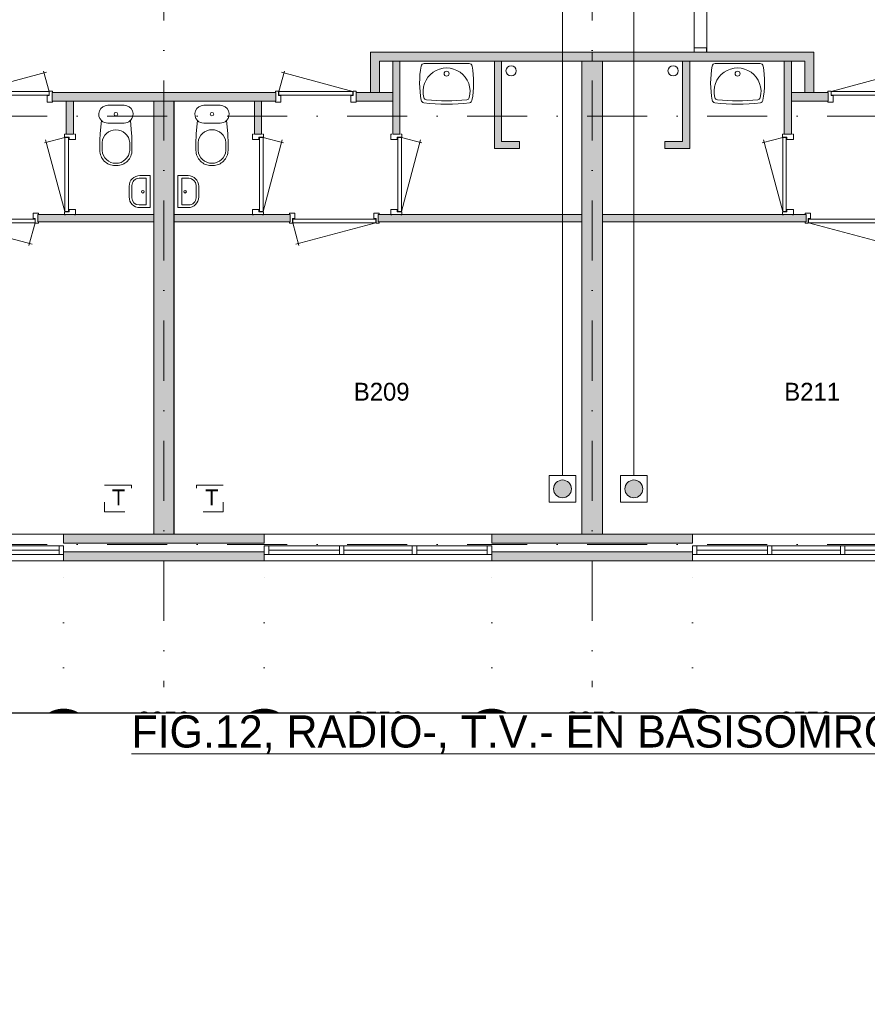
# Model space of a CAD drawing. Header units: millimetres. Extents: x 0 to 84100, y 0 to 59400.
# Tile 3 of 39: x 17052 to 26555, y 5923 to 16955. Entities that reach past the tile are written whole.
import ezdxf
from ezdxf.enums import TextEntityAlignment as Align
from ezdxf.xclip import XClip

# ---------------------------------------------------------------- set-up
doc = ezdxf.new("R2010")
doc.units = ezdxf.units.MM
doc.header["$PDMODE"] = 3
doc.header["$PDSIZE"] = 1
for name, pattern in [('DGN1', [504.6, 0, -504.6]), ('DGN2', [672.8, 336.4, -336.4]), ('DGN4', [1345.6, 672.8, -336.4, 0, -336.4])]:
    doc.linetypes.add(name, pattern=pattern)
for name, color, linetype in [('16', 7, 'Continuous'), ('17', 7, 'Continuous'), ('29', 7, 'Continuous'), ('30', 7, 'Continuous'), ('31', 7, 'Continuous'), ('32', 7, 'Continuous'), ('33', 7, 'Continuous'), ('40', 7, 'Continuous'), ('48', 7, 'Continuous'), ('56', 7, 'Continuous'), ('58', 7, 'Continuous'), ('62', 7, 'Continuous'), ('KADER', 7, 'Continuous'), ('SYMBOLEN', 7, 'Continuous'), ('TRAP', 7, 'Continuous')]:
    doc.layers.add(name, color=color, linetype=linetype)
doc.styles.add('dgn001', font='dgn001.shx')
doc.styles.add('dgn003', font='dgn003.shx')
doc.styles.get("Standard").update_dxf_attribs({"font": 'arial.ttf'})
doc.dimstyles.get("Standard").update_dxf_attribs({"dimtxt": 0.18, "dimasz": 0.18, "dimexe": 0.18, "dimexo": 0.0625, "dimgap": 0.09, "dimtad": 0, "dimtih": 1, "dimtoh": 1, "dimdec": 4, "dimzin": 0, "dimdsep": 46, "dimtxsty": 'Standard', "dimcen": 0.09, "dimadec": 0, "dimazin": 0, "dimtfac": 1, "dimtdec": 4, "dimtofl": 0, "dimtmove": 0, "dimatfit": 3, "dimfxl": 1, "dimtolj": 1, "dimtzin": 0, "dimarcsym": 0})

# ---------------------------------------------------------------- blocks, each defined once
blk = doc.blocks.new('AnonymousCell28')
at = {"layer": 'TRAP', "color": 1, "linetype": 'DGN2', "lineweight": 0, "flags": 128}
blk.add_lwpolyline([(150, 139), (-150, 139), (-150, -161), (150, -161), (150, 139)], dxfattribs=at)
at = {"layer": 'TRAP', "color": 1, "linetype": 'DGN2', "lineweight": 0, "style": 'dgn001'}
blk.add_text('T', height=180, dxfattribs=at).set_placement((-52, -90))
blk = doc.blocks.new('EAD014')
at = {"layer": '29'}
h = blk.add_hatch(color=3, dxfattribs=at)
edge = h.paths.add_edge_path()
edge.add_arc((0, 0), 100, 0, 360)
at = {"layer": '29', "color": 3, "linetype": 'Continuous', "lineweight": 0}
blk.add_circle((0, 0), 100, dxfattribs=at)
blk = doc.blocks.new('AnonymousCell29')
at = {"layer": '29', "color": 1, "linetype": 'Continuous', "lineweight": 0, "flags": 128}
blk.add_lwpolyline([(240, -184), (240, 116), (-60, 116), (-60, -184), (240, -184)], dxfattribs=at)
at = {"color": 1, "linetype": 'Continuous', "lineweight": 0}
blk.add_blockref('EAD014', (90, -34), dxfattribs=at)
blk = doc.blocks.new('EAD015')
at = {"layer": '29'}
h = blk.add_hatch(color=3, dxfattribs=at)
edge = h.paths.add_edge_path()
edge.add_arc((0, 0), 100, 0, 360)
at = {"layer": '29', "color": 3, "linetype": 'Continuous', "lineweight": 0}
blk.add_circle((0, 0), 100, dxfattribs=at)
blk = doc.blocks.new('AnonymousCell30')
at = {"layer": '29', "color": 1, "linetype": 'Continuous', "lineweight": 0, "flags": 128}
blk.add_lwpolyline([(-240, -184), (-240, 116), (60, 116), (60, -184), (-240, -184)], dxfattribs=at)
at = {"color": 1, "linetype": 'Continuous', "lineweight": 0}
blk.add_blockref('EAD015', (-90, -34), dxfattribs=at)
blk = doc.blocks.new('AnonymousCell38')
at = {"layer": 'TRAP', "color": 1, "linetype": 'DGN2', "lineweight": 0, "flags": 128}
blk.add_lwpolyline([(-150, 139), (150, 139), (150, -161), (-150, -161), (-150, 139)], dxfattribs=at)
at = {"layer": 'TRAP', "color": 1, "linetype": 'DGN2', "lineweight": 0, "style": 'dgn001'}
blk.add_text('T', height=180, dxfattribs=at).set_placement((-68.01, -90))
blk = doc.blocks.new('CLOS022')
at = {"layer": '40', "color": 7, "linetype": 'Continuous', "lineweight": 0}
for p, q in [((-92, -220), (92, -220)), ((-155, -528), (-155, -436)), ((155, -528), (155, -436)), ((-1, -670), (1, -670))]:
    blk.add_line(p, q, dxfattribs=at)
at = {"layer": '40', "color": 7, "linetype": 'Continuous', "lineweight": 0, "flags": 128}
for points in [[(-176, -338), (-162, -192), (-162, -192, -0.674333), (-92, -20), (-92, -20), (92, -20), (92, -20, -0.674333), (162, -192), (162, -192), (176, -338), (176, -338, -0.023285), (180, -431), (180, -431), (180, -525), (180, -525, -0.414214), (10, -695), (10, -695), (-10, -695), (-10, -695, -0.414214), (-180, -525), (-180, -525), (-180, -431), (-180, -431, -0.023285), (-176, -338)], [(-155, -437, -0.917514), (155, -437)], [(155, -528, -0.917521), (-155, -528)]]:
    blk.add_lwpolyline(points, format="xyb", dxfattribs=at)
at = {"layer": '40', "color": 7, "linetype": 'Continuous', "lineweight": 0}
blk.add_circle((0, -120), 20, dxfattribs=at)
for centre, start, end in [((-92, -120), 225.9727, 270), ((92, -120), 270, 314.0273)]:
    blk.add_arc(centre, 100, start, end, dxfattribs=at)
blk = doc.blocks.new('FT012')
at = {"layer": '40', "color": 7, "linetype": 'Continuous', "lineweight": 0}
for p, q in [((-135, 180), (-20, 180)), ((-65, 149), (-65, -149)), ((-20, 180), (-20, -180)), ((-65, -149), (-144, -149))]:
    blk.add_line(p, q, dxfattribs=at)
at = {"layer": '40', "color": 7, "linetype": 'Continuous', "lineweight": 0, "flags": 128}
for points in [[(-255, 60, -0.414214), (-135, 180)], [(-224, 69, -0.414214), (-144, 149)]]:
    blk.add_lwpolyline(points, format="xyb", dxfattribs=at)
for points in [[(-144, 149), (-65, 149)], [(-255, -60), (-255, 60)], [(-224, -69), (-224, 69)], [(-20, -180), (-135, -180)]]:
    blk.add_lwpolyline(points, dxfattribs=at)
at = {"layer": '40', "color": 7, "linetype": 'Continuous', "lineweight": 0}
blk.add_circle((-101, -1), 15.1, dxfattribs=at)
for centre, radius in [((-135, -60), 120), ((-144, -69), 80)]:
    blk.add_arc(centre, radius, 180, 270, dxfattribs=at)
blk = doc.blocks.new('930L092')
at = {"layer": '33', "color": 1, "linetype": 'Continuous', "lineweight": 0}
for p, q in [((38, -98), (936.31, -338.7)), ((968, -98), (899.56, -353.44))]:
    blk.add_line(p, q, dxfattribs=at)
at = {"layer": '33', "color": 92, "linetype": 'Continuous', "lineweight": 13, "true_color": 0x00e100, "flags": 128}
for points in [[(0, -90), (0, -101), (35, -101), (35, -51), (60, -51), (60, 11), (0, 11), (0, 0)], [(1006, -90), (1006, -101), (971, -101), (971, -51), (946, -51), (946, 11), (1006, 11), (1006, 0)]]:
    blk.add_lwpolyline(points, dxfattribs=at)
at = {"layer": '33', "color": 2, "linetype": 'Continuous', "lineweight": 13, "true_color": 0xf0f000, "flags": 128}
blk.add_lwpolyline([(968, -98), (38, -98), (38, -58), (968, -58), (968, -98)], dxfattribs=at)
blk = doc.blocks.new('830R107')
at = {"layer": '33', "color": 1, "linetype": 'Continuous', "lineweight": 0}
for p, q in [((-108, -38), (-336.87, -99.32)), ((-108, -868), (-322.82, -66.28))]:
    blk.add_line(p, q, dxfattribs=at)
at = {"layer": '33', "color": 92, "linetype": 'Continuous', "lineweight": 13, "true_color": 0x00e100, "flags": 128}
for points in [[(-100, 0), (-111, 0), (-111, -35), (-61, -35), (-61, -60), (11, -60), (11, 0), (0, 0)], [(-100, -906), (-111, -906), (-111, -871), (-61, -871), (-61, -846), (11, -846), (11, -906), (0, -906)]]:
    blk.add_lwpolyline(points, dxfattribs=at)
at = {"layer": '33', "color": 2, "linetype": 'Continuous', "lineweight": 13, "true_color": 0xf0f000, "flags": 128}
blk.add_lwpolyline([(-108, -868), (-108, -38), (-68, -38), (-68, -868), (-108, -868)], dxfattribs=at)
blk = doc.blocks.new('830R108')
at = {"layer": '33', "color": 1, "linetype": 'Continuous', "lineweight": 0}
for p, q in [((-38, 108), (-99.32, 336.87)), ((-868, 108), (-66.28, 322.82))]:
    blk.add_line(p, q, dxfattribs=at)
at = {"layer": '33', "color": 92, "linetype": 'Continuous', "lineweight": 13, "true_color": 0x00e100, "flags": 128}
for points in [[(-906, 100), (-906, 111), (-871, 111), (-871, 61), (-846, 61), (-846, -11), (-906, -11), (-906, 0)], [(0, 100), (0, 111), (-35, 111), (-35, 61), (-60, 61), (-60, -11), (0, -11), (0, 0)]]:
    blk.add_lwpolyline(points, dxfattribs=at)
at = {"layer": '33', "color": 2, "linetype": 'Continuous', "lineweight": 13, "true_color": 0xf0f000, "flags": 128}
blk.add_lwpolyline([(-868, 108), (-38, 108), (-38, 68), (-868, 68), (-868, 108)], dxfattribs=at)
blk = doc.blocks.new('830R109')
at = {"layer": '33', "color": 1, "linetype": 'Continuous', "lineweight": 0}
for p, q in [((108, -38), (336.87, -99.32)), ((108, -868), (322.82, -66.28))]:
    blk.add_line(p, q, dxfattribs=at)
at = {"layer": '33', "color": 92, "linetype": 'Continuous', "lineweight": 13, "true_color": 0x00e100, "flags": 128}
for points in [[(100, 0), (111, 0), (111, -35), (61, -35), (61, -60), (-11, -60), (-11, 0), (0, 0)], [(100, -906), (111, -906), (111, -871), (61, -871), (61, -846), (-11, -846), (-11, -906), (0, -906)]]:
    blk.add_lwpolyline(points, dxfattribs=at)
at = {"layer": '33', "color": 2, "linetype": 'Continuous', "lineweight": 13, "true_color": 0xf0f000, "flags": 128}
blk.add_lwpolyline([(108, -868), (108, -38), (68, -38), (68, -868), (108, -868)], dxfattribs=at)
blk = doc.blocks.new('930L093')
at = {"layer": '33', "color": 1, "linetype": 'Continuous', "lineweight": 0}
for p, q in [((-968, -98), (-899.56, -353.44)), ((-38, -98), (-936.31, -338.7))]:
    blk.add_line(p, q, dxfattribs=at)
at = {"layer": '33', "color": 92, "linetype": 'Continuous', "lineweight": 13, "true_color": 0x00e100, "flags": 128}
for points in [[(-1006, -90), (-1006, -101), (-971, -101), (-971, -51), (-946, -51), (-946, 11), (-1006, 11), (-1006, 0)], [(0, -90), (0, -101), (-35, -101), (-35, -51), (-60, -51), (-60, 11), (0, 11), (0, 0)]]:
    blk.add_lwpolyline(points, dxfattribs=at)
at = {"layer": '33', "color": 2, "linetype": 'Continuous', "lineweight": 13, "true_color": 0xf0f000, "flags": 128}
blk.add_lwpolyline([(-968, -98), (-38, -98), (-38, -58), (-968, -58), (-968, -98)], dxfattribs=at)
blk = doc.blocks.new('830R1010')
at = {"layer": '33', "color": 1, "linetype": 'Continuous', "lineweight": 0}
for p, q in [((108, -38), (336.87, -99.32)), ((108, -868), (322.82, -66.28))]:
    blk.add_line(p, q, dxfattribs=at)
at = {"layer": '33', "color": 92, "linetype": 'Continuous', "lineweight": 13, "true_color": 0x00e100, "flags": 128}
for points in [[(100, 0), (111, 0), (111, -35), (61, -35), (61, -60), (-11, -60), (-11, 0), (0, 0)], [(100, -906), (111, -906), (111, -871), (61, -871), (61, -846), (-11, -846), (-11, -906), (0, -906)]]:
    blk.add_lwpolyline(points, dxfattribs=at)
at = {"layer": '33', "color": 2, "linetype": 'Continuous', "lineweight": 13, "true_color": 0xf0f000, "flags": 128}
blk.add_lwpolyline([(108, -868), (108, -38), (68, -38), (68, -868), (108, -868)], dxfattribs=at)
blk = doc.blocks.new('CLOS023')
at = {"layer": '40', "color": 7, "linetype": 'Continuous', "lineweight": 0}
for p, q in [((92, -220), (-93, -220)), ((-155, -528), (-155, -436)), ((155, -528), (155, -436)), ((1, -670), (-1, -670))]:
    blk.add_line(p, q, dxfattribs=at)
at = {"layer": '40', "color": 7, "linetype": 'Continuous', "lineweight": 0, "flags": 128}
for points in [[(176, -338), (162, -192), (162, -192, 0.674333), (92, -20), (92, -20), (-93, -20), (-93, -20, 0.674333), (-162, -192), (-162, -192), (-176, -338), (-176, -338, 0.023285), (-180, -431), (-180, -431), (-180, -525), (-180, -525, 0.414214), (-10, -695), (-10, -695), (10, -695), (10, -695, 0.414214), (180, -525), (180, -525), (180, -431), (180, -431, 0.023285), (176, -338)], [(-93, -220, -0.194504), (-162, -192)], [(162, -192, -0.194504), (92, -220)]]:
    blk.add_lwpolyline(points, format="xyb", dxfattribs=at)
at = {"layer": '40', "color": 7, "linetype": 'Continuous', "lineweight": 0}
blk.add_circle((0, -120), 20, dxfattribs=at)
for centre, start, end in [((0, -450), 4.9264, 175.0736), ((0, -514), 184.9259, 355.0741)]:
    blk.add_arc(centre, 156, start, end, dxfattribs=at)
blk = doc.blocks.new('FT013')
at = {"layer": '40', "color": 7, "linetype": 'Continuous', "lineweight": 0}
for p, q in [((135, 180), (20, 180)), ((20, 180), (20, -180)), ((65, 149), (65, -149)), ((65, -149), (144, -149))]:
    blk.add_line(p, q, dxfattribs=at)
at = {"layer": '40', "color": 7, "linetype": 'Continuous', "lineweight": 0, "flags": 128}
for points in [[(144, 149), (65, 149)], [(224, -69), (224, 69)], [(255, -60), (255, 60)], [(20, -180), (135, -180)]]:
    blk.add_lwpolyline(points, dxfattribs=at)
for points in [[(255, -60, -0.414214), (135, -180)], [(224, -69, -0.414214), (144, -149)]]:
    blk.add_lwpolyline(points, format="xyb", dxfattribs=at)
at = {"layer": '40', "color": 7, "linetype": 'Continuous', "lineweight": 0}
blk.add_circle((101, -1), 15.1, dxfattribs=at)
for centre, radius in [((135, 60), 120), ((144, 69), 80)]:
    blk.add_arc(centre, radius, 0, 90, dxfattribs=at)
blk = doc.blocks.new('WT013')
at = {"layer": '40', "color": 7, "linetype": 'Continuous', "lineweight": 0}
blk.add_line((253, -20), (-253, -20), dxfattribs=at)
at = {"layer": '40', "color": 7, "linetype": 'Continuous', "lineweight": 0, "flags": 128}
for points in [[(-284, -432, -0.090801), (-286, -47)], [(-286, -47, -0.363957), (-253, -20)], [(-254, -401, -1.30637), (254, -401)], [(253, -20, -0.363957), (286, -47)], [(286, -47, -0.090801), (284, -432)], [(-256, -459, -0.328769), (-284, -432)], [(-226, -425, -0.309671), (-254, -401)], [(226, -425, -0.052773), (-226, -425)], [(254, -401, -0.309671), (226, -425)], [(284, -432, -0.328769), (256, -459)], [(256, -459, -0.059915), (-256, -459)]]:
    blk.add_lwpolyline(points, format="xyb", dxfattribs=at)
at = {"layer": '40', "color": 7, "linetype": 'Continuous', "lineweight": 0}
blk.add_circle((0, -133), 28.1, dxfattribs=at)
blk = doc.blocks.new('830R1011')
at = {"layer": '33', "color": 1, "linetype": 'Continuous', "lineweight": 0}
for p, q in [((38, 108), (99.32, 336.87)), ((868, 108), (66.28, 322.82))]:
    blk.add_line(p, q, dxfattribs=at)
at = {"layer": '33', "color": 92, "linetype": 'Continuous', "lineweight": 13, "true_color": 0x00e100, "flags": 128}
for points in [[(0, 100), (0, 111), (35, 111), (35, 61), (60, 61), (60, -11), (0, -11), (0, 0)], [(906, 100), (906, 111), (871, 111), (871, 61), (846, 61), (846, -11), (906, -11), (906, 0)]]:
    blk.add_lwpolyline(points, dxfattribs=at)
at = {"layer": '33', "color": 2, "linetype": 'Continuous', "lineweight": 13, "true_color": 0xf0f000, "flags": 128}
blk.add_lwpolyline([(868, 108), (38, 108), (38, 68), (868, 68), (868, 108)], dxfattribs=at)
blk = doc.blocks.new('830R1012')
at = {"layer": '33', "color": 1, "linetype": 'Continuous', "lineweight": 0}
for p, q in [((-108, -38), (-336.87, -99.32)), ((-108, -868), (-322.82, -66.28))]:
    blk.add_line(p, q, dxfattribs=at)
at = {"layer": '33', "color": 92, "linetype": 'Continuous', "lineweight": 13, "true_color": 0x00e100, "flags": 128}
for points in [[(-100, 0), (-111, 0), (-111, -35), (-61, -35), (-61, -60), (11, -60), (11, 0), (0, 0)], [(-100, -906), (-111, -906), (-111, -871), (-61, -871), (-61, -846), (11, -846), (11, -906), (0, -906)]]:
    blk.add_lwpolyline(points, dxfattribs=at)
at = {"layer": '33', "color": 2, "linetype": 'Continuous', "lineweight": 13, "true_color": 0xf0f000, "flags": 128}
blk.add_lwpolyline([(-108, -868), (-108, -38), (-68, -38), (-68, -868), (-108, -868)], dxfattribs=at)
blk = doc.blocks.new('930L094')
at = {"layer": '33', "color": 1, "linetype": 'Continuous', "lineweight": 0}
for p, q in [((38, -98), (936.31, -338.7)), ((968, -98), (899.56, -353.44))]:
    blk.add_line(p, q, dxfattribs=at)
at = {"layer": '33', "color": 92, "linetype": 'Continuous', "lineweight": 13, "true_color": 0x00e100, "flags": 128}
for points in [[(0, -90), (0, -101), (35, -101), (35, -51), (60, -51), (60, 11), (0, 11), (0, 0)], [(1006, -90), (1006, -101), (971, -101), (971, -51), (946, -51), (946, 11), (1006, 11), (1006, 0)]]:
    blk.add_lwpolyline(points, dxfattribs=at)
at = {"layer": '33', "color": 2, "linetype": 'Continuous', "lineweight": 13, "true_color": 0xf0f000, "flags": 128}
blk.add_lwpolyline([(968, -98), (38, -98), (38, -58), (968, -58), (968, -98)], dxfattribs=at)
blk = doc.blocks.new('WT014')
at = {"layer": '40', "color": 7, "linetype": 'Continuous', "lineweight": 0}
blk.add_line((-253, -20), (253, -20), dxfattribs=at)
blk.add_circle((0, -133), 28.1, dxfattribs=at)
for centre, radius, start, end in [((766, -236), 1068, 169.7983, 190.5514), ((-253, -53), 33, 90, 169.9973), ((0, -332), 263, 344.8667, 195.1333), ((253, -53), 33, 10.0027, 90), ((-766, -236), 1068, 349.4486, 10.2017), ((-252, -426), 33, 190.3455, 263.1425), ((-222, -392), 33, 195.1333, 263.9582), ((0, 1707), 2144, 263.9582, 276.0418), ((222, -392), 33, 276.0418, 344.8667), ((252, -426), 33, 276.8575, 349.6545), ((0, 1669), 2144, 263.1425, 276.8575)]:
    blk.add_arc(centre, radius, start, end, dxfattribs=at)
blk = doc.blocks.new('830R1014')
at = {"layer": '33', "color": 1, "linetype": 'Continuous', "lineweight": 0}
for p, q in [((-38, 108), (-99.32, 336.87)), ((-868, 108), (-66.28, 322.82))]:
    blk.add_line(p, q, dxfattribs=at)
at = {"layer": '33', "color": 92, "linetype": 'Continuous', "lineweight": 13, "true_color": 0x00e100, "flags": 128}
for points in [[(-906, 100), (-906, 111), (-871, 111), (-871, 61), (-846, 61), (-846, -11), (-906, -11), (-906, 0)], [(0, 100), (0, 111), (-35, 111), (-35, 61), (-60, 61), (-60, -11), (0, -11), (0, 0)]]:
    blk.add_lwpolyline(points, dxfattribs=at)
at = {"layer": '33', "color": 2, "linetype": 'Continuous', "lineweight": 13, "true_color": 0xf0f000, "flags": 128}
blk.add_lwpolyline([(-868, 108), (-38, 108), (-38, 68), (-868, 68), (-868, 108)], dxfattribs=at)
blk = doc.blocks.new('A1')
at = {"layer": 'KADER', "color": 5, "linetype": 'Continuous', "lineweight": 0, "flags": 128}
blk.add_lwpolyline([(1000, 1000), (83100, 1000), (83100, 58400), (1000, 58400), (1000, 1000)], dxfattribs=at)
blk = doc.blocks.new('_DotSmall')
at = {"color": 0, "linetype": 'ByBlock', "const_width": 0.5}
blk.add_lwpolyline([(-0.0625, 0, 1), (0.0625, 0, 1)], format="xyb", close=True, dxfattribs=at)
blk = doc.blocks.new('*D19276')
at = {"layer": '58', "color": 3, "linetype": 'Continuous', "lineweight": 0, "transparency": 16777216}
blk.add_line((22325, 915), (19775, 915), dxfattribs=at)
at = {"layer": 'Defpoints', "color": 0, "linetype": 'Continuous', "transparency": 16777216}
for p in [(19775, 2908), (22325, 2908), (19775, 915)]:
    blk.add_point(p, dxfattribs=at)
at = {"layer": '58', "color": 3, "linetype": 'Continuous', "lineweight": 0, "transparency": 16777216, "xscale": 1080, "yscale": 1080, "zscale": 1080, "rotation": 180}
blk.add_blockref('_DotSmall', (19775, 915), dxfattribs=at)
at = {"layer": '58', "color": 3, "linetype": 'Continuous', "lineweight": 0, "transparency": 16777216, "xscale": 1080, "yscale": 1080, "zscale": 1080}
blk.add_blockref('_DotSmall', (22325, 915), dxfattribs=at)
at = {"layer": '58', "color": 3, "linetype": 'Continuous', "lineweight": 0, "transparency": 16777216, "insert": (21050, 1117), "char_height": 200, "attachment_point": 5, "style": 'dgn003'}
blk.add_mtext('\\A1;2550', dxfattribs=at)
blk = doc.blocks.new('*D19277')
at = {"layer": '58', "color": 3, "linetype": 'Continuous', "lineweight": 0, "transparency": 16777216}
blk.add_line((17525, 915), (19775, 915), dxfattribs=at)
at = {"layer": 'Defpoints', "color": 0, "linetype": 'Continuous', "transparency": 16777216}
for p in [(17525, 2908), (19775, 2908), (19775, 915)]:
    blk.add_point(p, dxfattribs=at)
at = {"layer": '58', "color": 3, "linetype": 'Continuous', "lineweight": 0, "transparency": 16777216, "xscale": 1080, "yscale": 1080, "zscale": 1080, "rotation": 180}
blk.add_blockref('_DotSmall', (17525, 915), dxfattribs=at)
at = {"layer": '58', "color": 3, "linetype": 'Continuous', "lineweight": 0, "transparency": 16777216, "xscale": 1080, "yscale": 1080, "zscale": 1080}
blk.add_blockref('_DotSmall', (19775, 915), dxfattribs=at)
at = {"layer": '58', "color": 3, "linetype": 'Continuous', "lineweight": 0, "transparency": 16777216, "insert": (18650, 1117), "char_height": 200, "attachment_point": 5, "style": 'dgn003'}
blk.add_mtext('\\A1;2250', dxfattribs=at)
blk = doc.blocks.new('*D19278')
at = {"layer": '58', "color": 3, "linetype": 'Continuous', "lineweight": 0, "transparency": 16777216}
blk.add_line((14975, 915), (17525, 915), dxfattribs=at)
at = {"layer": 'Defpoints', "color": 0, "linetype": 'Continuous', "transparency": 16777216}
for p in [(14975, 2908), (17525, 2908), (17525, 915)]:
    blk.add_point(p, dxfattribs=at)
at = {"layer": '58', "color": 3, "linetype": 'Continuous', "lineweight": 0, "transparency": 16777216, "xscale": 1080, "yscale": 1080, "zscale": 1080, "rotation": 180}
blk.add_blockref('_DotSmall', (14975, 915), dxfattribs=at)
at = {"layer": '58', "color": 3, "linetype": 'Continuous', "lineweight": 0, "transparency": 16777216, "xscale": 1080, "yscale": 1080, "zscale": 1080}
blk.add_blockref('_DotSmall', (17525, 915), dxfattribs=at)
at = {"layer": '58', "color": 3, "linetype": 'Continuous', "lineweight": 0, "transparency": 16777216, "insert": (16250, 1117), "char_height": 200, "attachment_point": 5, "style": 'dgn003'}
blk.add_mtext('\\A1;2550', dxfattribs=at)
blk = doc.blocks.new('*D19279')
at = {"layer": '58', "color": 3, "linetype": 'Continuous', "lineweight": 0, "transparency": 16777216}
blk.add_line((12725, 915), (14975, 915), dxfattribs=at)
at = {"layer": 'Defpoints', "color": 0, "linetype": 'Continuous', "transparency": 16777216}
for p in [(12725, 2908), (14975, 2908), (14975, 915)]:
    blk.add_point(p, dxfattribs=at)
at = {"layer": '58', "color": 3, "linetype": 'Continuous', "lineweight": 0, "transparency": 16777216, "xscale": 1080, "yscale": 1080, "zscale": 1080, "rotation": 180}
blk.add_blockref('_DotSmall', (12725, 915), dxfattribs=at)
at = {"layer": '58', "color": 3, "linetype": 'Continuous', "lineweight": 0, "transparency": 16777216, "xscale": 1080, "yscale": 1080, "zscale": 1080}
blk.add_blockref('_DotSmall', (14975, 915), dxfattribs=at)
at = {"layer": '58', "color": 3, "linetype": 'Continuous', "lineweight": 0, "transparency": 16777216, "insert": (13850, 1117), "char_height": 200, "attachment_point": 5, "style": 'dgn003'}
blk.add_mtext('\\A1;2250', dxfattribs=at)
blk = doc.blocks.new('*D19280')
at = {"layer": '58', "color": 3, "linetype": 'Continuous', "lineweight": 0, "transparency": 16777216}
blk.add_line((12725, 915), (10175, 915), dxfattribs=at)
at = {"layer": 'Defpoints', "color": 0, "linetype": 'Continuous', "transparency": 16777216}
for p in [(10175, 2908), (12725, 2908), (10175, 915)]:
    blk.add_point(p, dxfattribs=at)
at = {"layer": '58', "color": 3, "linetype": 'Continuous', "lineweight": 0, "transparency": 16777216, "xscale": 1080, "yscale": 1080, "zscale": 1080, "rotation": 180}
blk.add_blockref('_DotSmall', (10175, 915), dxfattribs=at)
at = {"layer": '58', "color": 3, "linetype": 'Continuous', "lineweight": 0, "transparency": 16777216, "xscale": 1080, "yscale": 1080, "zscale": 1080}
blk.add_blockref('_DotSmall', (12725, 915), dxfattribs=at)
at = {"layer": '58', "color": 3, "linetype": 'Continuous', "lineweight": 0, "transparency": 16777216, "insert": (11450, 1117), "char_height": 200, "attachment_point": 5, "style": 'dgn003'}
blk.add_mtext('\\A1;2550', dxfattribs=at)
blk = doc.blocks.new('*D19391')
at = {"layer": '58', "color": 3, "linetype": 'Continuous', "lineweight": 0, "transparency": 16777216}
for p, q in [((13731, 82), (12651, 82)), ((13961, 82), (13731, 82)), ((13961, 82), (15041, 82))]:
    blk.add_line(p, q, dxfattribs=at)
at = {"layer": 'Defpoints', "color": 0, "linetype": 'Continuous', "transparency": 16777216}
for p in [(13731, 3208), (13961, 3208), (13731, 82)]:
    blk.add_point(p, dxfattribs=at)
at = {"layer": '58', "color": 3, "linetype": 'Continuous', "lineweight": 0, "transparency": 16777216, "xscale": 1080, "yscale": 1080, "zscale": 1080}
blk.add_blockref('_DotSmall', (13731, 82), dxfattribs=at)
at = {"layer": '58', "color": 3, "linetype": 'Continuous', "lineweight": 0, "transparency": 16777216, "xscale": 1080, "yscale": 1080, "zscale": 1080, "rotation": 180}
blk.add_blockref('_DotSmall', (13961, 82), dxfattribs=at)
at = {"layer": '58', "color": 3, "linetype": 'Continuous', "lineweight": 0, "transparency": 16777216, "insert": (13846, 284), "char_height": 200, "attachment_point": 5, "style": 'dgn003'}
blk.add_mtext('\\A1;230', dxfattribs=at)
blk = doc.blocks.new('*D19393')
at = {"layer": '58', "color": 3, "linetype": 'Continuous', "lineweight": 0, "transparency": 16777216}
for p, q in [((18528, 82), (17448, 82)), ((18758, 82), (18528, 82)), ((18758, 82), (19838, 82))]:
    blk.add_line(p, q, dxfattribs=at)
at = {"layer": 'Defpoints', "color": 0, "linetype": 'Continuous', "transparency": 16777216}
for p in [(18528, 3208), (18758, 3208), (18528, 82)]:
    blk.add_point(p, dxfattribs=at)
at = {"layer": '58', "color": 3, "linetype": 'Continuous', "lineweight": 0, "transparency": 16777216, "xscale": 1080, "yscale": 1080, "zscale": 1080}
blk.add_blockref('_DotSmall', (18528, 82), dxfattribs=at)
at = {"layer": '58', "color": 3, "linetype": 'Continuous', "lineweight": 0, "transparency": 16777216, "xscale": 1080, "yscale": 1080, "zscale": 1080, "rotation": 180}
blk.add_blockref('_DotSmall', (18758, 82), dxfattribs=at)
at = {"layer": '58', "color": 3, "linetype": 'Continuous', "lineweight": 0, "transparency": 16777216, "insert": (18643, 284), "char_height": 200, "attachment_point": 5, "style": 'dgn003'}
blk.add_mtext('\\A1;230', dxfattribs=at)
blk = doc.blocks.new('50E03_329_B02 - Default')
at = {"layer": '16'}
for color, points in [(9, [(12724.76, 3207.77), (14974.76, 3207.77), (14974.76, 3107.77), (12724.76, 3107.77)]), (7, [(12724.76, 3007.77), (14974.76, 3007.77), (14974.76, 2907.77), (12724.76, 2907.77)]), (7, [(17524.76, 3007.77), (19774.76, 3007.77), (19774.76, 2907.77), (17524.76, 2907.77)])]:
    blk.add_hatch(color=color, dxfattribs=at).paths.add_polyline_path(points)
at = {"layer": '62'}
for color, points in [(7, [(18649.76, 8607.77), (18649.76, 8507.77), (16264.76, 8507.77), (16264.76, 8157.77), (16164.76, 8157.77), (16164.76, 8607.77)]), (7, [(18649.76, 8607.77), (18649.76, 8507.77), (21034.76, 8507.77), (21034.76, 8157.77), (21134.76, 8157.77), (21134.76, 8607.77)]), (9, [(16494.76, 7687.77), (16414.76, 7687.77), (16414.76, 8507.77), (16494.76, 8507.77)]), (9, [(17834.76, 7607.77), (17834.76, 7527.77), (17554.76, 7527.77), (17554.76, 8507.77), (17634.76, 8507.77), (17634.76, 7607.77)]), (9, [(18534.76, 8507.77), (18764.76, 8507.77), (18764.76, 3207.77), (18534.76, 3207.77)]), (9, [(19464.76, 7607.77), (19464.76, 7527.77), (19744.76, 7527.77), (19744.76, 8507.77), (19664.76, 8507.77), (19664.76, 7607.77)]), (9, [(20804.76, 7687.77), (20884.76, 7687.77), (20884.76, 8507.77), (20804.76, 8507.77)]), (7, [(12594.76, 8057.77), (13849.76, 8057.77), (13849.76, 8157.77), (12594.76, 8157.77)]), (9, [(12754.76, 7687.77), (12834.76, 7687.77), (12834.76, 8057.77), (12754.76, 8057.77)]), (9, [(13734.76, 8057.77), (13960.52, 8057.77), (13960.52, 3207.77), (13734.76, 3207.77)]), (7, [(15104.76, 8057.77), (13849.76, 8057.77), (13849.76, 8157.77), (15104.76, 8157.77)]), (9, [(14944.76, 7687.77), (14864.76, 7687.77), (14864.76, 8057.77), (14944.76, 8057.77)]), (7, [(16414.76, 8057.77), (16004.76, 8057.77), (16004.76, 8157.77), (16414.76, 8157.77)]), (7, [(20884.76, 8057.77), (21294.76, 8057.77), (21294.76, 8157.77), (20884.76, 8157.77)]), (9, [(12434.76, 6787.77), (13734.76, 6787.77), (13734.76, 6707.77), (12434.76, 6707.77)]), (9, [(15264.76, 6787.77), (13964.76, 6787.77), (13964.76, 6707.77), (15264.76, 6707.77)]), (7, [(18534.76, 6787.77), (16249.76, 6787.77), (16249.76, 6707.77), (18534.76, 6707.77)]), (9, [(18764.76, 6787.77), (21049.76, 6787.77), (21049.76, 6707.77), (18764.76, 6707.77)]), (9, [(17524.76, 3207.77), (19774.76, 3207.77), (19774.76, 3107.77), (17524.76, 3107.77)])]:
    blk.add_hatch(color=color, dxfattribs=at).paths.add_polyline_path(points)
at = {"layer": '16', "color": 92, "linetype": 'Continuous', "lineweight": 0, "true_color": 0x00e100, "flags": 128}
for points in [[(18649.76, 8607.77), (16164.76, 8607.77), (16164.76, 8157.77), (16264.76, 8157.77), (16264.76, 8507.77), (18649.76, 8507.77), (18649.76, 8607.77)], [(18649.76, 8607.77), (21134.76, 8607.77), (21134.76, 8157.77), (21034.76, 8157.77), (21034.76, 8507.77), (18649.76, 8507.77), (18649.76, 8607.77)], [(16494.76, 8507.77), (16414.76, 8507.77), (16414.76, 7687.77), (16494.76, 7687.77), (16494.76, 8507.77)], [(19664.76, 8507.77), (19664.76, 7607.77), (19464.76, 7607.77), (19464.76, 7527.77), (19744.76, 7527.77), (19744.76, 8507.77), (19664.76, 8507.77)], [(20804.76, 8507.77), (20884.76, 8507.77), (20884.76, 7687.77), (20804.76, 7687.77), (20804.76, 8507.77)], [(12594.76, 8157.77), (13849.76, 8157.77), (13849.76, 8057.77), (12594.76, 8057.77), (12594.76, 8157.77)], [(12754.76, 8057.77), (12834.76, 8057.77), (12834.76, 7687.77), (12754.76, 7687.77), (12754.76, 8057.77)], [(15104.76, 8157.77), (13849.76, 8157.77), (13849.76, 8057.77), (15104.76, 8057.77), (15104.76, 8157.77)], [(14944.76, 8057.77), (14864.76, 8057.77), (14864.76, 7687.77), (14944.76, 7687.77), (14944.76, 8057.77)], [(16414.76, 8157.77), (16004.76, 8157.77), (16004.76, 8057.77), (16414.76, 8057.77), (16414.76, 8157.77)], [(20884.76, 8157.77), (21294.76, 8157.77), (21294.76, 8057.77), (20884.76, 8057.77), (20884.76, 8157.77)], [(13734.76, 6787.77), (12434.76, 6787.77), (12434.76, 6707.77), (13734.76, 6707.77), (13734.76, 6787.77)], [(13964.76, 6787.77), (15264.76, 6787.77), (15264.76, 6707.77), (13964.76, 6707.77), (13964.76, 6787.77)], [(16249.76, 6787.77), (18534.76, 6787.77), (18534.76, 6707.77), (16249.76, 6707.77), (16249.76, 6787.77)], [(21049.76, 6787.77), (18764.76, 6787.77), (18764.76, 6707.77), (21049.76, 6707.77), (21049.76, 6787.77)], [(12724.76, 3207.77), (14974.76, 3207.77), (14974.76, 3107.77), (12724.76, 3107.77), (12724.76, 3207.77)], [(17524.76, 3207.77), (19774.76, 3207.77), (19774.76, 3107.77), (17524.76, 3107.77), (17524.76, 3207.77)], [(12724.76, 3007.77), (14974.76, 3007.77), (14974.76, 2907.77), (12724.76, 2907.77), (12724.76, 3007.77)], [(17524.76, 3007.77), (19774.76, 3007.77), (19774.76, 2907.77), (17524.76, 2907.77), (17524.76, 3007.77)]]:
    blk.add_lwpolyline(points, dxfattribs=at)
at = {"layer": '16', "color": 9, "linetype": 'Continuous', "lineweight": 0, "flags": 128}
blk.add_lwpolyline([(12724.76, 3207.77), (14974.76, 3207.77), (14974.76, 3107.77), (12724.76, 3107.77), (12724.76, 3207.77)], dxfattribs=at)
at = {"layer": '16', "color": 7, "linetype": 'Continuous', "lineweight": 0, "flags": 128}
for points in [[(12724.76, 3007.77), (14974.76, 3007.77), (14974.76, 2907.77), (12724.76, 2907.77), (12724.76, 3007.77)], [(17524.76, 3007.77), (19774.76, 3007.77), (19774.76, 2907.77), (17524.76, 2907.77), (17524.76, 3007.77)]]:
    blk.add_lwpolyline(points, dxfattribs=at)
at = {"layer": '17', "color": 92, "linetype": 'Continuous', "lineweight": 0, "true_color": 0x00e100, "flags": 128}
for points in [[(18534.76, 8507.77), (18764.76, 8507.77), (18764.76, 3207.77), (18534.76, 3207.77), (18534.76, 8507.77)], [(13964.76, 8057.77), (13734.76, 8057.77), (13734.76, 3207.77), (13964.76, 3207.77), (13964.76, 8057.77)]]:
    blk.add_lwpolyline(points, dxfattribs=at)
at = {"layer": '30', "color": 3, "linetype": 'Continuous', "lineweight": 0}
for p, q in [((10174.76, 3207.77), (12724.76, 3207.77)), ((17524.76, 3207.77), (14974.76, 3207.77)), ((19774.76, 3207.77), (22324.76, 3207.77)), ((10174.76, 2907.77), (12724.76, 2907.77)), ((17524.76, 2907.77), (14974.76, 2907.77)), ((19774.76, 2907.77), (22324.76, 2907.77))]:
    blk.add_line(p, q, dxfattribs=at)
at = {"layer": '31', "color": 3, "linetype": 'Continuous', "lineweight": 0}
for p, q in [((19794.76, 8607.77), (19794.76, 10207.77)), ((19934.76, 8607.77), (19934.76, 10207.77))]:
    blk.add_line(p, q, dxfattribs=at)
at = {"layer": '32', "color": 3, "linetype": 'Continuous', "lineweight": 0}
for p, q in [((12674.76, 3077.77), (10224.76, 3077.77)), ((11883.1, 3027.77), (12674.76, 3027.77)), ((15024.76, 3077.77), (17474.76, 3077.77)), ((15816.42, 3027.77), (15024.76, 3027.77)), ((16633.09, 3027.77), (15866.42, 3027.77)), ((17474.76, 3027.77), (16683.09, 3027.77)), ((17474.76, 3077.77), (17474.76, 2977.77)), ((22274.76, 3077.77), (19824.76, 3077.77)), ((19824.76, 3077.77), (19824.76, 2977.77)), ((19824.76, 3027.77), (20616.43, 3027.77)), ((20666.43, 3027.77), (21433.1, 3027.77)), ((21483.1, 3027.77), (22274.76, 3027.77)), ((10224.76, 2977.77), (12724.76, 2977.77)), ((17474.76, 2977.77), (14974.76, 2977.77)), ((19824.76, 2977.77), (22324.76, 2977.77))]:
    blk.add_line(p, q, dxfattribs=at)
at = {"layer": '32', "color": 3, "linetype": 'Continuous', "lineweight": 0, "flags": 128}
for points in [[(19794.76, 8607.77), (19794.76, 8657.77), (19933.76, 8657.77), (19933.76, 8607.77), (19794.76, 8607.77)], [(12674.76, 2977.77), (12724.76, 2977.77), (12724.76, 3077.77), (12674.76, 3077.77), (12674.76, 2977.77)], [(15024.76, 2977.77), (14974.76, 2977.77), (14974.76, 3077.77), (15024.76, 3077.77), (15024.76, 2977.77)], [(15866.42, 2977.77), (15816.42, 2977.77), (15816.42, 3077.77), (15866.42, 3077.77), (15866.42, 2977.77)], [(16683.09, 2977.77), (16633.09, 2977.77), (16633.09, 3077.77), (16683.09, 3077.77), (16683.09, 2977.77)], [(17524.76, 2977.77), (17474.76, 2977.77), (17474.76, 3077.77), (17524.76, 3077.77), (17524.76, 2977.77)], [(19774.76, 2977.77), (19824.76, 2977.77), (19824.76, 3077.77), (19774.76, 3077.77), (19774.76, 2977.77)], [(20616.43, 2977.77), (20666.43, 2977.77), (20666.43, 3077.77), (20616.43, 3077.77), (20616.43, 2977.77)], [(21433.1, 2977.77), (21483.1, 2977.77), (21483.1, 3077.77), (21433.1, 3077.77), (21433.1, 2977.77)]]:
    blk.add_lwpolyline(points, dxfattribs=at)
at = {"layer": '40', "color": 3, "linetype": 'Continuous', "lineweight": 0}
for centre in [(17741.52, 8399.17), (19558, 8399.17)]:
    blk.add_circle(centre, 57.46, dxfattribs=at)
at = {"layer": '56', "color": 3, "linetype": 'DGN4', "lineweight": 0}
for p, q in [((13849.76, 50407.77), (13849.76, 1494.98)), ((18649.76, 50407.77), (18649.76, 1494.98)), ((51564.76, 7892.77), (-3435.24, 7892.77)), ((51564.76, 3092.77), (-3435.24, 3092.77))]:
    blk.add_line(p, q, dxfattribs=at)
at = {"layer": '58', "color": 3, "linetype": 'DGN1', "lineweight": 0}
for p, q in [((12724.76, 907.77), (12724.76, 2907.77)), ((14974.76, 907.77), (14974.76, 2907.77)), ((17524.76, 907.77), (17524.76, 2907.77)), ((19774.76, 907.77), (19774.76, 2907.77))]:
    blk.add_line(p, q, dxfattribs=at)
at = {"layer": '62', "color": 7, "linetype": 'Continuous', "lineweight": 0, "flags": 128}
for points in [[(18649.76, 8607.77), (18649.76, 8507.77), (16264.76, 8507.77), (16264.76, 8157.77), (16164.76, 8157.77), (16164.76, 8607.77), (18649.76, 8607.77)], [(18649.76, 8607.77), (18649.76, 8507.77), (21034.76, 8507.77), (21034.76, 8157.77), (21134.76, 8157.77), (21134.76, 8607.77), (18649.76, 8607.77)], [(12594.76, 8057.77), (13849.76, 8057.77), (13849.76, 8157.77), (12594.76, 8157.77), (12594.76, 8057.77)], [(15104.76, 8057.77), (13849.76, 8057.77), (13849.76, 8157.77), (15104.76, 8157.77), (15104.76, 8057.77)], [(16414.76, 8057.77), (16004.76, 8057.77), (16004.76, 8157.77), (16414.76, 8157.77), (16414.76, 8057.77)], [(20884.76, 8057.77), (21294.76, 8057.77), (21294.76, 8157.77), (20884.76, 8157.77), (20884.76, 8057.77)], [(18534.76, 6787.77), (16249.76, 6787.77), (16249.76, 6707.77), (18534.76, 6707.77), (18534.76, 6787.77)]]:
    blk.add_lwpolyline(points, dxfattribs=at)
at = {"layer": '62', "color": 9, "linetype": 'Continuous', "lineweight": 0, "flags": 128}
for points in [[(16494.76, 7687.77), (16414.76, 7687.77), (16414.76, 8507.77), (16494.76, 8507.77), (16494.76, 7687.77)], [(17634.76, 8507.77), (17634.76, 7607.77), (17834.76, 7607.77), (17834.76, 7527.77), (17554.76, 7527.77), (17554.76, 8507.77), (17634.76, 8507.77)], [(17834.76, 7607.77), (17834.76, 7527.77), (17554.76, 7527.77), (17554.76, 8507.77), (17634.76, 8507.77), (17634.76, 7607.77), (17834.76, 7607.77)], [(18534.76, 8507.77), (18764.76, 8507.77), (18764.76, 3207.77), (18534.76, 3207.77), (18534.76, 8507.77)], [(19464.76, 7607.77), (19464.76, 7527.77), (19744.76, 7527.77), (19744.76, 8507.77), (19664.76, 8507.77), (19664.76, 7607.77), (19464.76, 7607.77)], [(20804.76, 7687.77), (20884.76, 7687.77), (20884.76, 8507.77), (20804.76, 8507.77), (20804.76, 7687.77)], [(12754.76, 7687.77), (12834.76, 7687.77), (12834.76, 8057.77), (12754.76, 8057.77), (12754.76, 7687.77)], [(13734.76, 8057.77), (13960.52, 8057.77), (13960.52, 3207.77), (13734.76, 3207.77), (13734.76, 8057.77)], [(14944.76, 7687.77), (14864.76, 7687.77), (14864.76, 8057.77), (14944.76, 8057.77), (14944.76, 7687.77)], [(12434.76, 6787.77), (13734.76, 6787.77), (13734.76, 6707.77), (12434.76, 6707.77), (12434.76, 6787.77)], [(15264.76, 6787.77), (13964.76, 6787.77), (13964.76, 6707.77), (15264.76, 6707.77), (15264.76, 6787.77)], [(18764.76, 6787.77), (21049.76, 6787.77), (21049.76, 6707.77), (18764.76, 6707.77), (18764.76, 6787.77)], [(17524.76, 3207.77), (19774.76, 3207.77), (19774.76, 3107.77), (17524.76, 3107.77), (17524.76, 3207.77)]]:
    blk.add_lwpolyline(points, dxfattribs=at)
at = {"color": 7, "linetype": 'Continuous', "lineweight": 0}
for name, p in [('A1', (-8492.96, -3060.21)), ('830R108', (12599.47, 8059.67)), ('830R1011', (15100.05, 8059.67)), ('WT013', (17018.9, 8499.91)), ('WT014', (20280.62, 8499.91)), ('830R1014', (22199.47, 8059.67)), ('CLOS022', (13311.25, 8032.87)), ('CLOS023', (14388.27, 8032.87)), ('830R107', (12846.36, 7690.86)), ('830R1010', (14853.16, 7690.86)), ('830R109', (16404.58, 7690.85)), ('830R1012', (20894.94, 7690.85)), ('FT012', (13714.33, 7045.73)), ('FT013', (13985.19, 7045.73)), ('930L092', (11436.53, 6793.74)), ('930L093', (16262.99, 6793.74)), ('930L094', (21036.53, 6793.74))]:
    blk.add_blockref(name, p, dxfattribs=at)
at = {"layer": '48', "color": 7, "linetype": 'Continuous', "lineweight": 0, "style": 'dgn003'}
for s, p in [('B209', (16291.1, 4803.56)), ('B211', (21116.76, 4803.56))]:
    blk.add_text(s, height=200, dxfattribs=at).set_placement(p, align=Align.MIDDLE_CENTER)
at = {"layer": '58', "color": 3, "linetype": 'Continuous', "lineweight": 0}
for base, p1, p2, picture, middle in [((13730.52, 82.18), (13960.52, 3207.77), (13730.52, 3207.77), '*D19391', (13845.52, 284.36)), ((18528.4, 82.18), (18758.4, 3207.77), (18528.4, 3207.77), '*D19393', (18643.4, 284.36)), ((10174.76, 914.94), (12724.76, 2907.77), (10174.76, 2907.77), '*D19280', (11449.76, 1117.05)), ((14974.76, 914.82), (12724.76, 2907.77), (14974.76, 2907.77), '*D19279', (13849.76, 1116.93)), ((17524.76, 914.82), (14974.76, 2907.77), (17524.76, 2907.77), '*D19278', (16249.76, 1116.93)), ((19774.76, 914.7), (17524.76, 2907.77), (19774.76, 2907.77), '*D19277', (18649.76, 1116.81)), ((19774.76, 914.7), (22324.76, 2907.77), (19774.76, 2907.77), '*D19276', (21049.76, 1116.81))]:
    dim = blk.add_linear_dim(base=base, p1=p1, p2=p2, dimstyle='Standard', override={"dimscale": 1, "dimtxt": 200, "dimasz": 1080, "dimexe": 0, "dimexo": 0, "dimgap": 100, "dimtad": 1, "dimjust": 0, "dimtih": 0, "dimtoh": 0, "dimdec": 0, "dimlfac": 1, "dimzin": 11, "dimdsep": 46, "dimlunit": 2, "dimpost": '<>', "dimtxsty": 'dgn003', "dimblk1": 'DotSmall', "dimblk2": 'DotSmall', "dimsah": 1, "dimcen": 0, "dimse1": 1, "dimse2": 1, "dimclrd": 3, "dimclre": 3, "dimclrt": 3, "dimtol": 0, "dimtix": 1, "dimtofl": 1, "dimatfit": 3, "dimfrac": 1, "dimtolj": 1, "dimlwd": 0, "dimlwe": 0}, dxfattribs=at)
    dim.commit()
    dim.dimension.update_dxf_attribs({"geometry": picture, "text_midpoint": middle})

msp = doc.modelspace()

# ---------------------------------------------------------------- linework, layer by layer
at = {"layer": '29', "color": 1, "linetype": 'Continuous', "lineweight": 0, "flags": 128}
for points in [[(23938, 11847.71), (23938, 17714), (11778.25, 17714), (11778.25, 16938.01)], [(23138.05, 11847.71), (23138.05, 17614), (11878.25, 17614), (11878.25, 16938.01)]]:
    msp.add_lwpolyline(points, dxfattribs=at)

# ---------------------------------------------------------------- block references
ref = msp.add_blockref('50E03_329_B02 - Default', (4820.03, 7983.03))
XClip(ref).set_block_clipping_path([(-3447.2, 1205.47), (51798.68, 50007.99)])
at = {"color": 1, "linetype": 'Continuous', "lineweight": 0}
for name, p in [('AnonymousCell29', (23048.05, 11731.71)), ('AnonymousCell30', (24028, 11731.71)), ('AnonymousCell38', (18154.79, 11601.8)), ('AnonymousCell28', (19184.79, 11601.8))]:
    msp.add_blockref(name, p, dxfattribs=at)

# ---------------------------------------------------------------- texts
at = {"layer": 'SYMBOLEN', "color": 1, "linetype": 'Continuous', "lineweight": 0, "style": 'dgn001'}
msp.add_text('%%uFIG.12, RADIO-, T.V.- EN BASISOMROEPINSTALLATIE. VERDIEPING (schaal 1:100)%%u', height=360, dxfattribs=at).set_placement((18305, 8800))

doc.saveas('drawing.dxf')
